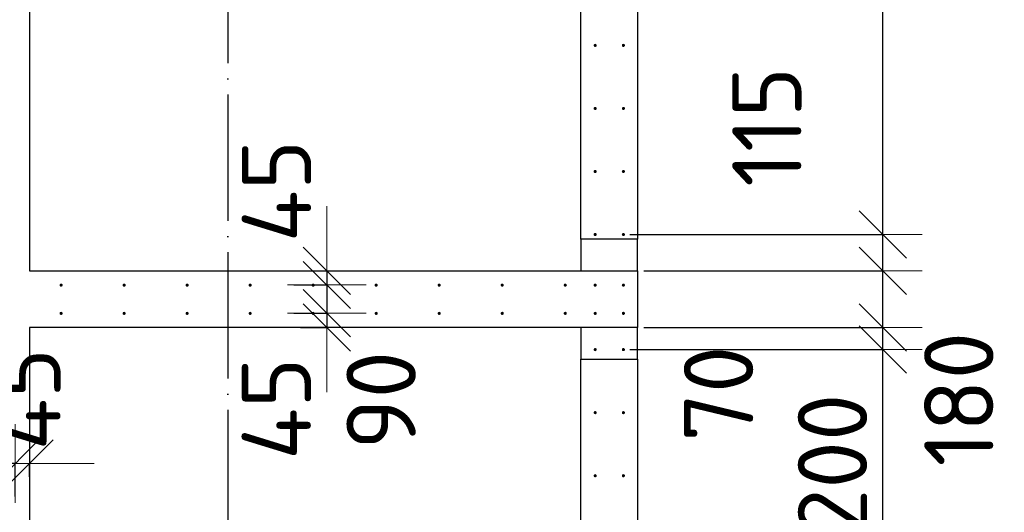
# Model space of a CAD drawing. Header units: millimetres. Extents: x 123094 to 184385, y 26948 to 48500.
# Tile 34 of 108: x 135159 to 138284, y 39514 to 41076. Entities that reach past the tile are written whole.
import ezdxf

# ---------------------------------------------------------------- set-up
doc = ezdxf.new("R2010")
doc.units = ezdxf.units.MM
doc.header["$PDMODE"] = 65
doc.linetypes.add('______11', pattern=[500, 400, -50, 0, -50])
doc.linetypes.add('______5', pattern=[1100, 800, -100, 100, -100])
for name, color, linetype, lineweight in [('Арм.стержн. Выпуски', 180, 'Continuous', 35), ('Размерная линия_ общее', 7, 'Continuous', 13), ('Стена_ общее', 7, 'Continuous', 35)]:
    doc.layers.add(name, color=color, linetype=linetype, lineweight=lineweight)
doc.layers.add('Осевая линия_ общее', color=7, linetype='______5', lineweight=13, true_color=0xa0a0a0)
doc.styles.add('ISOCPEUR', font='ISOCPEUR')
doc.dimstyles.new('DIMSTYLE_3', dxfattribs={"dimtxt": 220, "dimasz": 250, "dimexe": 0, "dimexo": 0, "dimgap": 110, "dimtad": 2, "dimdec": 0, "dimrnd": 5, "dimzin": 12, "dimdsep": 46, "dimtxsty": 'ISOCPEUR', "dimblk1": 'ALL_ML_STRICH', "dimblk2": 'ALL_ML_STRICH', "dimsah": 1, "dimcen": 0, "dimclrd": 7, "dimclre": 256, "dimclrt": 7, "dimadec": 0, "dimazin": 0, "dimtfac": 1, "dimtdec": 0, "dimtix": 1, "dimtmove": 2, "dimatfit": 3, "dimfxl": 0, "dimtzin": 0, "dimlwd": 0, "dimlwe": -3, "dimarcsym": 0})
doc.dimstyles.new('DIMSTYLE_5', dxfattribs={"dimtxt": 220, "dimasz": 250, "dimexe": 0, "dimexo": 0, "dimgap": 110, "dimtad": 2, "dimdec": 0, "dimrnd": 5, "dimzin": 12, "dimdsep": 46, "dimtxsty": 'ISOCPEUR', "dimblk1": 'ALL_ML_STRICH', "dimblk2": 'ALL_ML_STRICH', "dimsah": 1, "dimcen": 0, "dimclrd": 7, "dimclre": 256, "dimclrt": 7, "dimadec": 0, "dimazin": 0, "dimtfac": 1, "dimtdec": 0, "dimtix": 1, "dimtmove": 2, "dimatfit": 3, "dimfxl": 0, "dimtvp": 1.2, "dimtzin": 0, "dimlwd": 0, "dimlwe": -3, "dimarcsym": 0})
doc.dimstyles.new('DIMSTYLE_7', dxfattribs={"dimtxt": 220, "dimasz": 250, "dimexe": 0, "dimexo": 0, "dimgap": 110, "dimtad": 0, "dimdec": 0, "dimrnd": 5, "dimzin": 12, "dimdsep": 46, "dimtxsty": 'ISOCPEUR', "dimblk1": 'ALL_ML_STRICH', "dimblk2": 'ALL_ML_STRICH', "dimsah": 1, "dimcen": 0, "dimclrd": 7, "dimclre": 256, "dimclrt": 7, "dimadec": 0, "dimazin": 0, "dimtfac": 1, "dimtdec": 0, "dimtix": 1, "dimtmove": 2, "dimatfit": 3, "dimfxl": 0, "dimtvp": 1.2, "dimtzin": 0, "dimlwd": 0, "dimlwe": -3, "dimarcsym": 0})
doc.dimstyles.new('DIMSTYLE_9', dxfattribs={"dimtxt": 220, "dimasz": 250, "dimexe": 0, "dimexo": 0, "dimgap": 110, "dimtad": 2, "dimdec": 0, "dimrnd": 5, "dimzin": 12, "dimdsep": 46, "dimtxsty": 'ISOCPEUR', "dimblk1": 'ALL_ML_STRICH', "dimblk2": 'ALL_ML_STRICH', "dimsah": 1, "dimcen": 0, "dimsd1": 1, "dimsd2": 1, "dimclrd": 7, "dimclre": 256, "dimclrt": 7, "dimadec": 0, "dimazin": 0, "dimtfac": 1, "dimtdec": 0, "dimtix": 1, "dimtmove": 2, "dimatfit": 3, "dimfxl": 0, "dimtvp": 1.2, "dimtzin": 0, "dimlwd": 0, "dimlwe": -3, "dimarcsym": 0})

# ---------------------------------------------------------------- blocks, each defined once
blk = doc.blocks.new('ALL_ML_STRICH')
at = {"color": 0, "linetype": 'ByBlock', "lineweight": -2}
for p, q in [((0, -0.5), (0, 0.5)), ((-0.3, -0.3), (0.3, 0.3)), ((-1, 0), (0.5, 0))]:
    blk.add_line(p, q, dxfattribs=at)
blk = doc.blocks.new('*D475')
at = {"layer": 'DEFPOINTS', "color": 7, "linetype": 'Continuous', "lineweight": 13, "transparency": 33554687}
for p in [(135190, 39668.9), (135190, 39606.2), (135145, 39544.2)]:
    blk.add_point(p, dxfattribs=at)
at = {"layer": 'Размерная линия_ общее', "color": 253, "linetype": 'Continuous', "lineweight": -2, "true_color": 0xa0a0a0, "transparency": 33554687}
for p, q in [((135145, 39564.2), (135145, 39668.9)), ((135190, 39626.2), (135190, 39668.9))]:
    blk.add_line(p, q, dxfattribs=at)
at = {"layer": 'Размерная линия_ общее', "color": 7, "linetype": 'Continuous', "lineweight": -2, "transparency": 33554687}
for p, q in [((135145, 39668.9), (135145, 39668.9)), ((135190, 39668.9), (135190, 39668.9))]:
    blk.add_line(p, q, dxfattribs=at)
at = {"layer": 'Размерная линия_ общее', "color": 7, "linetype": 'Continuous', "lineweight": 13, "transparency": 33554687, "xscale": 250, "yscale": 250, "zscale": 250}
for p, rotation in [((135190, 39668.9), 360), ((135145, 39668.9), 180)]:
    blk.add_blockref('ALL_ML_STRICH', p, dxfattribs=dict(at, rotation=rotation))
at = {"layer": 'Размерная линия_ общее', "color": 7, "linetype": 'Continuous', "lineweight": 13, "transparency": 33554687, "insert": (135178.9, 39872.4), "char_height": 220, "width": 440, "attachment_point": 5, "rotation": 90, "style": 'ISOCPEUR'}
blk.add_mtext('\\A1;{45}', dxfattribs=at)
blk = doc.blocks.new('*D476')
at = {"layer": 'DEFPOINTS', "color": 7, "linetype": 'Continuous', "lineweight": 13, "transparency": 33554687}
for p in [(135145, 39668.9), (135055.5, 39544.2), (135145, 39544.2)]:
    blk.add_point(p, dxfattribs=at)
at = {"layer": 'Размерная линия_ общее', "color": 253, "linetype": 'Continuous', "lineweight": -2, "true_color": 0xa0a0a0, "transparency": 33554687}
for p, q in [((135055.5, 39564.2), (135055.5, 39668.9)), ((135145, 39564.2), (135145, 39668.9))]:
    blk.add_line(p, q, dxfattribs=at)
at = {"layer": 'Размерная линия_ общее', "color": 7, "linetype": 'Continuous', "lineweight": -2, "transparency": 33554687}
blk.add_line((135145, 39668.9), (135055.5, 39668.9), dxfattribs=at)
at = {"layer": 'Размерная линия_ общее', "color": 7, "linetype": 'Continuous', "lineweight": 13, "transparency": 33554687, "xscale": 250, "yscale": 250, "zscale": 250}
for p, rotation in [((135145, 39668.9), 360), ((135055.5, 39668.9), 180)]:
    blk.add_blockref('ALL_ML_STRICH', p, dxfattribs=dict(at, rotation=rotation))
at = {"layer": 'Размерная линия_ общее', "color": 7, "linetype": 'Continuous', "lineweight": 13, "transparency": 33554687, "insert": (134515.5, 39540.4), "char_height": 220, "width": 440, "attachment_point": 5, "rotation": 90, "style": 'ISOCPEUR'}
blk.add_mtext('\\A1;{90}', dxfattribs=at)
blk = doc.blocks.new('*D477')
at = {"layer": 'DEFPOINTS', "color": 7, "linetype": 'Continuous', "lineweight": 13, "transparency": 33554687}
for p in [(135055.5, 39668.9), (135010, 39565.6), (135055.5, 39544.2)]:
    blk.add_point(p, dxfattribs=at)
at = {"layer": 'Размерная линия_ общее', "color": 253, "linetype": 'Continuous', "lineweight": -2, "true_color": 0xa0a0a0, "transparency": 33554687}
for p, q in [((135010, 39585.6), (135010, 39668.9)), ((135055.5, 39564.2), (135055.5, 39668.9))]:
    blk.add_line(p, q, dxfattribs=at)
at = {"layer": 'Размерная линия_ общее', "color": 7, "linetype": 'Continuous', "lineweight": -2, "transparency": 33554687}
blk.add_line((135055.5, 39668.9), (135010, 39668.9), dxfattribs=at)
at = {"layer": 'Размерная линия_ общее', "color": 7, "linetype": 'Continuous', "lineweight": 13, "transparency": 33554687, "xscale": 250, "yscale": 250, "zscale": 250}
for p, rotation in [((135055.5, 39668.9), 360), ((135010, 39668.9), 180)]:
    blk.add_blockref('ALL_ML_STRICH', p, dxfattribs=dict(at, rotation=rotation))
at = {"layer": 'Размерная линия_ общее', "color": 7, "linetype": 'Continuous', "lineweight": 13, "transparency": 33554687, "insert": (134488.3, 39873.5), "char_height": 220, "width": 440, "attachment_point": 5, "rotation": 90, "style": 'ISOCPEUR'}
blk.add_mtext('\\A1;{45}', dxfattribs=at)
blk = doc.blocks.new('*D496')
at = {"layer": 'DEFPOINTS', "color": 7, "linetype": 'Continuous', "lineweight": 13, "transparency": 33554687}
for p in [(137075, 39030), (137385, 38955), (137898.4, 38955)]:
    blk.add_point(p, dxfattribs=at)
at = {"layer": 'Размерная линия_ общее', "color": 253, "linetype": 'Continuous', "lineweight": -2, "true_color": 0xa0a0a0, "transparency": 33554687}
for p, q in [((137095, 39030), (137898.4, 39030)), ((137405, 38955), (137898.4, 38955))]:
    blk.add_line(p, q, dxfattribs=at)
at = {"layer": 'Размерная линия_ общее', "color": 7, "linetype": 'Continuous', "lineweight": -2, "transparency": 33554687}
blk.add_line((137898.4, 38955), (137898.4, 39030), dxfattribs=at)
at = {"layer": 'Размерная линия_ общее', "color": 7, "linetype": 'Continuous', "lineweight": 13, "transparency": 33554687, "xscale": 250, "yscale": 250, "zscale": 250}
for p, rotation in [((137898.4, 38955), 270), ((137898.4, 39030), 90)]:
    blk.add_blockref('ALL_ML_STRICH', p, dxfattribs=dict(at, rotation=rotation))
at = {"layer": 'Размерная линия_ общее', "color": 7, "linetype": 'Continuous', "lineweight": 13, "transparency": 33554687, "insert": (138103.3, 39338.6), "char_height": 220, "width": 440, "attachment_point": 5, "rotation": 90, "style": 'ISOCPEUR'}
blk.add_mtext('\\A1;{75}', dxfattribs=at)
blk = doc.blocks.new('*D497')
at = {"layer": 'DEFPOINTS', "color": 7, "linetype": 'Continuous', "lineweight": 13, "transparency": 33554687}
for p in [(137075, 40030), (137075, 39030), (137898.4, 39030)]:
    blk.add_point(p, dxfattribs=at)
at = {"layer": 'Размерная линия_ общее', "color": 253, "linetype": 'Continuous', "lineweight": -2, "true_color": 0xa0a0a0, "transparency": 33554687}
for p, q in [((137095, 40030), (137898.4, 40030)), ((137095, 39030), (137898.4, 39030))]:
    blk.add_line(p, q, dxfattribs=at)
at = {"layer": 'Размерная линия_ общее', "color": 7, "linetype": 'Continuous', "lineweight": -2, "transparency": 33554687}
blk.add_line((137898.4, 39030), (137898.4, 40030), dxfattribs=at)
at = {"layer": 'Размерная линия_ общее', "color": 7, "linetype": 'Continuous', "lineweight": 13, "transparency": 33554687, "xscale": 250, "yscale": 250, "zscale": 250}
for p, rotation in [((137898.4, 40030), 90), ((137898.4, 39030), 270)]:
    blk.add_blockref('ALL_ML_STRICH', p, dxfattribs=dict(at, rotation=rotation))
at = {"layer": 'Размерная линия_ общее', "color": 7, "linetype": 'Continuous', "lineweight": 13, "transparency": 33554687, "insert": (137628.4, 39156), "char_height": 220, "width": 11, "attachment_point": 1, "rotation": 90, "line_spacing_factor": 0.60241, "style": 'ISOCPEUR'}
blk.add_mtext('5х200', dxfattribs=at)
blk = doc.blocks.new('*D498')
at = {"layer": 'DEFPOINTS', "color": 7, "linetype": 'Continuous', "lineweight": 13, "transparency": 33554687}
for p in [(137120, 40100), (137075, 40030), (137898.4, 40030)]:
    blk.add_point(p, dxfattribs=at)
at = {"layer": 'Размерная линия_ общее', "color": 253, "linetype": 'Continuous', "lineweight": -2, "true_color": 0xa0a0a0, "transparency": 33554687}
for p, q in [((137140, 40100), (137898.4, 40100)), ((137095, 40030), (137898.4, 40030))]:
    blk.add_line(p, q, dxfattribs=at)
at = {"layer": 'Размерная линия_ общее', "color": 7, "linetype": 'Continuous', "lineweight": -2, "transparency": 33554687}
blk.add_line((137898.4, 40030), (137898.4, 40100), dxfattribs=at)
at = {"layer": 'Размерная линия_ общее', "color": 7, "linetype": 'Continuous', "lineweight": 13, "transparency": 33554687, "xscale": 250, "yscale": 250, "zscale": 250}
for p, rotation in [((137898.4, 40030), 270), ((137898.4, 40100), 90)]:
    blk.add_blockref('ALL_ML_STRICH', p, dxfattribs=dict(at, rotation=rotation))
at = {"layer": 'Размерная линия_ общее', "color": 7, "linetype": 'Continuous', "lineweight": 13, "transparency": 33554687, "insert": (137376.9, 39890.3), "char_height": 220, "width": 440, "attachment_point": 5, "rotation": 90, "style": 'ISOCPEUR'}
blk.add_mtext('\\A1;{70}', dxfattribs=at)
blk = doc.blocks.new('*D499')
at = {"layer": 'DEFPOINTS', "color": 7, "linetype": 'Continuous', "lineweight": 13, "transparency": 33554687}
for p in [(137120, 40280), (137120, 40100), (137898.4, 40100)]:
    blk.add_point(p, dxfattribs=at)
at = {"layer": 'Размерная линия_ общее', "color": 253, "linetype": 'Continuous', "lineweight": -2, "true_color": 0xa0a0a0, "transparency": 33554687}
for p, q in [((137140, 40280), (137898.4, 40280)), ((137140, 40100), (137898.4, 40100))]:
    blk.add_line(p, q, dxfattribs=at)
at = {"layer": 'Размерная линия_ общее', "color": 7, "linetype": 'Continuous', "lineweight": -2, "transparency": 33554687}
blk.add_line((137898.4, 40100), (137898.4, 40280), dxfattribs=at)
at = {"layer": 'Размерная линия_ общее', "color": 7, "linetype": 'Continuous', "lineweight": 13, "transparency": 33554687, "xscale": 250, "yscale": 250, "zscale": 250}
for p, rotation in [((137898.4, 40280), 90), ((137898.4, 40100), 270)]:
    blk.add_blockref('ALL_ML_STRICH', p, dxfattribs=dict(at, rotation=rotation))
at = {"layer": 'Размерная линия_ общее', "color": 7, "linetype": 'Continuous', "lineweight": 13, "transparency": 33554687, "insert": (138139.5, 39872.8), "char_height": 220, "width": 660, "attachment_point": 5, "rotation": 90, "style": 'ISOCPEUR'}
blk.add_mtext('\\A1;{180}', dxfattribs=at)
blk = doc.blocks.new('*D500')
at = {"layer": 'DEFPOINTS', "color": 7, "linetype": 'Continuous', "lineweight": 13, "transparency": 33554687}
for p in [(137075, 40395), (137120, 40280), (137898.4, 40280)]:
    blk.add_point(p, dxfattribs=at)
at = {"layer": 'Размерная линия_ общее', "color": 253, "linetype": 'Continuous', "lineweight": -2, "true_color": 0xa0a0a0, "transparency": 33554687}
for p, q in [((137095, 40395), (137898.4, 40395)), ((137140, 40280), (137898.4, 40280))]:
    blk.add_line(p, q, dxfattribs=at)
at = {"layer": 'Размерная линия_ общее', "color": 7, "linetype": 'Continuous', "lineweight": -2, "transparency": 33554687}
blk.add_line((137898.4, 40280), (137898.4, 40395), dxfattribs=at)
at = {"layer": 'Размерная линия_ общее', "color": 7, "linetype": 'Continuous', "lineweight": 13, "transparency": 33554687, "xscale": 250, "yscale": 250, "zscale": 250}
for p, rotation in [((137898.4, 40280), 270), ((137898.4, 40395), 90)]:
    blk.add_blockref('ALL_ML_STRICH', p, dxfattribs=dict(at, rotation=rotation))
at = {"layer": 'Размерная линия_ общее', "color": 7, "linetype": 'Continuous', "lineweight": 13, "transparency": 33554687, "insert": (137530.3, 40736.6), "char_height": 220, "width": 660, "attachment_point": 5, "rotation": 90, "style": 'ISOCPEUR'}
blk.add_mtext('\\A1;{115}', dxfattribs=at)
blk = doc.blocks.new('*D501')
at = {"layer": 'DEFPOINTS', "color": 7, "linetype": 'Continuous', "lineweight": 13, "transparency": 33554687}
for p in [(137075, 42795), (137075, 40395), (137898.4, 40395)]:
    blk.add_point(p, dxfattribs=at)
at = {"layer": 'Размерная линия_ общее', "color": 253, "linetype": 'Continuous', "lineweight": -2, "true_color": 0xa0a0a0, "transparency": 33554687}
for p, q in [((137095, 42795), (137898.4, 42795)), ((137095, 40395), (137898.4, 40395))]:
    blk.add_line(p, q, dxfattribs=at)
at = {"layer": 'Размерная линия_ общее', "color": 7, "linetype": 'Continuous', "lineweight": -2, "transparency": 33554687}
blk.add_line((137898.4, 40395), (137898.4, 42795), dxfattribs=at)
at = {"layer": 'Размерная линия_ общее', "color": 7, "linetype": 'Continuous', "lineweight": 13, "transparency": 33554687, "xscale": 250, "yscale": 250, "zscale": 250}
for p, rotation in [((137898.4, 42795), 90), ((137898.4, 40395), 270)]:
    blk.add_blockref('ALL_ML_STRICH', p, dxfattribs=dict(at, rotation=rotation))
at = {"layer": 'Размерная линия_ общее', "color": 7, "linetype": 'Continuous', "lineweight": 13, "transparency": 33554687, "insert": (137738.4, 41595), "char_height": 220, "width": 880, "attachment_point": 5, "rotation": 90, "style": 'ISOCPEUR'}
blk.add_mtext('\\A1;{2400}', dxfattribs=at)
blk = doc.blocks.new('*D527')
at = {"layer": 'DEFPOINTS', "color": 7, "linetype": 'Continuous', "lineweight": 13, "transparency": 33554687}
for p in [(136070.9, 40280), (136133.6, 40280), (136008.8, 40235)]:
    blk.add_point(p, dxfattribs=at)
at = {"layer": 'Размерная линия_ общее', "color": 253, "linetype": 'Continuous', "lineweight": -2, "true_color": 0xa0a0a0, "transparency": 33554687}
for p, q in [((136090.9, 40280), (136133.6, 40280)), ((136028.8, 40235), (136133.6, 40235))]:
    blk.add_line(p, q, dxfattribs=at)
at = {"layer": 'Размерная линия_ общее', "color": 7, "linetype": 'Continuous', "lineweight": -2, "transparency": 33554687}
blk.add_line((136133.6, 40280), (136133.6, 40235), dxfattribs=at)
at = {"layer": 'Размерная линия_ общее', "color": 7, "linetype": 'Continuous', "lineweight": 13, "transparency": 33554687, "xscale": 250, "yscale": 250, "zscale": 250}
for p, rotation in [((136133.6, 40235), 270), ((136133.6, 40280), 90)]:
    blk.add_blockref('ALL_ML_STRICH', p, dxfattribs=dict(at, rotation=rotation))
at = {"layer": 'Размерная линия_ общее', "color": 7, "linetype": 'Continuous', "lineweight": 13, "transparency": 33554687, "insert": (135974.1, 40532.9), "char_height": 220, "width": 440, "attachment_point": 5, "rotation": 90, "style": 'ISOCPEUR'}
blk.add_mtext('\\A1;{45}', dxfattribs=at)
blk = doc.blocks.new('*D528')
at = {"layer": 'DEFPOINTS', "color": 7, "linetype": 'Continuous', "lineweight": 13, "transparency": 33554687}
for p in [(136008.8, 40235), (136133.6, 40235), (136008.8, 40145.5)]:
    blk.add_point(p, dxfattribs=at)
at = {"layer": 'Размерная линия_ общее', "color": 253, "linetype": 'Continuous', "lineweight": -2, "true_color": 0xa0a0a0, "transparency": 33554687}
for p, q in [((136028.8, 40235), (136133.6, 40235)), ((136028.8, 40145.5), (136133.6, 40145.5))]:
    blk.add_line(p, q, dxfattribs=at)
at = {"layer": 'Размерная линия_ общее', "color": 7, "linetype": 'Continuous', "lineweight": -2, "transparency": 33554687}
blk.add_line((136133.6, 40235), (136133.6, 40145.5), dxfattribs=at)
at = {"layer": 'Размерная линия_ общее', "color": 7, "linetype": 'Continuous', "lineweight": 13, "transparency": 33554687, "xscale": 250, "yscale": 250, "zscale": 250}
for p, rotation in [((136133.6, 40145.5), 270), ((136133.6, 40235), 90)]:
    blk.add_blockref('ALL_ML_STRICH', p, dxfattribs=dict(at, rotation=rotation))
at = {"layer": 'Размерная линия_ общее', "color": 7, "linetype": 'Continuous', "lineweight": 13, "transparency": 33554687, "insert": (136306.1, 39869.5), "char_height": 220, "width": 440, "attachment_point": 5, "rotation": 90, "style": 'ISOCPEUR'}
blk.add_mtext('\\A1;{90}', dxfattribs=at)
blk = doc.blocks.new('*D529')
at = {"layer": 'DEFPOINTS', "color": 7, "linetype": 'Continuous', "lineweight": 13, "transparency": 33554687}
for p in [(136008.8, 40145.5), (136133.6, 40145.5), (136030.2, 40100)]:
    blk.add_point(p, dxfattribs=at)
at = {"layer": 'Размерная линия_ общее', "color": 253, "linetype": 'Continuous', "lineweight": -2, "true_color": 0xa0a0a0, "transparency": 33554687}
for p, q in [((136028.8, 40145.5), (136133.6, 40145.5)), ((136050.2, 40100), (136133.6, 40100))]:
    blk.add_line(p, q, dxfattribs=at)
at = {"layer": 'Размерная линия_ общее', "color": 7, "linetype": 'Continuous', "lineweight": -2, "transparency": 33554687}
blk.add_line((136133.6, 40145.5), (136133.6, 40100), dxfattribs=at)
at = {"layer": 'Размерная линия_ общее', "color": 7, "linetype": 'Continuous', "lineweight": 13, "transparency": 33554687, "xscale": 250, "yscale": 250, "zscale": 250}
for p, rotation in [((136133.6, 40100), 270), ((136133.6, 40145.5), 90)]:
    blk.add_blockref('ALL_ML_STRICH', p, dxfattribs=dict(at, rotation=rotation))
at = {"layer": 'Размерная линия_ общее', "color": 7, "linetype": 'Continuous', "lineweight": 13, "transparency": 33554687, "insert": (135973.6, 39842.3), "char_height": 220, "width": 440, "attachment_point": 5, "rotation": 90, "style": 'ISOCPEUR'}
blk.add_mtext('\\A1;{45}', dxfattribs=at)

msp = doc.modelspace()

# ---------------------------------------------------------------- hatches: boundary and pattern name
at = {"layer": 'Арм.стержн. Выпуски', "linetype": 'Continuous', "lineweight": 35, "transparency": 33554687}
for points in [[(136990.5, 40995), (136990.1, 40996.9), (136989, 40998.5), (136987.4, 40999.6), (136985.5, 41000), (136983.6, 40999.6), (136981.9, 40998.5), (136980.8, 40996.9), (136980.5, 40995), (136980.8, 40993.1), (136981.9, 40991.5), (136983.6, 40990.4), (136985.5, 40990), (136987.4, 40990.4), (136989, 40991.5), (136990.1, 40993.1)], [(137080, 40995), (137079.6, 40996.9), (137078.5, 40998.5), (137076.9, 40999.6), (137075, 41000), (137073.1, 40999.6), (137071.5, 40998.5), (137070.4, 40996.9), (137070, 40995), (137070.4, 40993.1), (137071.5, 40991.5), (137073.1, 40990.4), (137075, 40990), (137076.9, 40990.4), (137078.5, 40991.5), (137079.6, 40993.1)], [(136990.5, 40795), (136990.1, 40796.9), (136989, 40798.5), (136987.4, 40799.6), (136985.5, 40800), (136983.6, 40799.6), (136981.9, 40798.5), (136980.8, 40796.9), (136980.5, 40795), (136980.8, 40793.1), (136981.9, 40791.5), (136983.6, 40790.4), (136985.5, 40790), (136987.4, 40790.4), (136989, 40791.5), (136990.1, 40793.1)], [(137080, 40795), (137079.6, 40796.9), (137078.5, 40798.5), (137076.9, 40799.6), (137075, 40800), (137073.1, 40799.6), (137071.5, 40798.5), (137070.4, 40796.9), (137070, 40795), (137070.4, 40793.1), (137071.5, 40791.5), (137073.1, 40790.4), (137075, 40790), (137076.9, 40790.4), (137078.5, 40791.5), (137079.6, 40793.1)], [(136990.5, 40595), (136990.1, 40596.9), (136989, 40598.5), (136987.4, 40599.6), (136985.5, 40600), (136983.6, 40599.6), (136981.9, 40598.5), (136980.8, 40596.9), (136980.5, 40595), (136980.8, 40593.1), (136981.9, 40591.5), (136983.6, 40590.4), (136985.5, 40590), (136987.4, 40590.4), (136989, 40591.5), (136990.1, 40593.1)], [(137080, 40595), (137079.6, 40596.9), (137078.5, 40598.5), (137076.9, 40599.6), (137075, 40600), (137073.1, 40599.6), (137071.5, 40598.5), (137070.4, 40596.9), (137070, 40595), (137070.4, 40593.1), (137071.5, 40591.5), (137073.1, 40590.4), (137075, 40590), (137076.9, 40590.4), (137078.5, 40591.5), (137079.6, 40593.1)], [(136990.5, 40395), (136990.1, 40396.9), (136989, 40398.5), (136987.4, 40399.6), (136985.5, 40400), (136983.6, 40399.6), (136981.9, 40398.5), (136980.8, 40396.9), (136980.5, 40395), (136980.8, 40393.1), (136981.9, 40391.5), (136983.6, 40390.4), (136985.5, 40390), (136987.4, 40390.4), (136989, 40391.5), (136990.1, 40393.1)], [(137080, 40395), (137079.6, 40396.9), (137078.5, 40398.5), (137076.9, 40399.6), (137075, 40400), (137073.1, 40399.6), (137071.5, 40398.5), (137070.4, 40396.9), (137070, 40395), (137070.4, 40393.1), (137071.5, 40391.5), (137073.1, 40390.4), (137075, 40390), (137076.9, 40390.4), (137078.5, 40391.5), (137079.6, 40393.1)], [(135295.5, 40234.5), (135295.1, 40236.4), (135294, 40238), (135292.4, 40239.1), (135290.5, 40239.5), (135288.6, 40239.1), (135287, 40238), (135285.9, 40236.4), (135285.5, 40234.5), (135285.9, 40232.6), (135287, 40231), (135288.6, 40229.9), (135290.5, 40229.5), (135292.4, 40229.9), (135294, 40231), (135295.1, 40232.6)], [(135495.5, 40234.5), (135495.1, 40236.4), (135494, 40238), (135492.4, 40239.1), (135490.5, 40239.5), (135488.6, 40239.1), (135487, 40238), (135485.9, 40236.4), (135485.5, 40234.5), (135485.9, 40232.6), (135487, 40231), (135488.6, 40229.9), (135490.5, 40229.5), (135492.4, 40229.9), (135494, 40231), (135495.1, 40232.6)], [(135695.5, 40234.5), (135695.1, 40236.4), (135694, 40238), (135692.4, 40239.1), (135690.5, 40239.5), (135688.6, 40239.1), (135687, 40238), (135685.9, 40236.4), (135685.5, 40234.5), (135685.9, 40232.6), (135687, 40231), (135688.6, 40229.9), (135690.5, 40229.5), (135692.4, 40229.9), (135694, 40231), (135695.1, 40232.6)], [(135895.5, 40234.5), (135895.1, 40236.4), (135894, 40238), (135892.4, 40239.1), (135890.5, 40239.5), (135888.6, 40239.1), (135887, 40238), (135885.9, 40236.4), (135885.5, 40234.5), (135885.9, 40232.6), (135887, 40231), (135888.6, 40229.9), (135890.5, 40229.5), (135892.4, 40229.9), (135894, 40231), (135895.1, 40232.6)], [(136095.5, 40234.5), (136095.1, 40236.4), (136094, 40238), (136092.4, 40239.1), (136090.5, 40239.5), (136088.6, 40239.1), (136087, 40238), (136085.9, 40236.4), (136085.5, 40234.5), (136085.9, 40232.6), (136087, 40231), (136088.6, 40229.9), (136090.5, 40229.5), (136092.4, 40229.9), (136094, 40231), (136095.1, 40232.6)], [(136295.5, 40234.5), (136295.1, 40236.4), (136294, 40238), (136292.4, 40239.1), (136290.5, 40239.5), (136288.6, 40239.1), (136287, 40238), (136285.9, 40236.4), (136285.5, 40234.5), (136285.9, 40232.6), (136287, 40231), (136288.6, 40229.9), (136290.5, 40229.5), (136292.4, 40229.9), (136294, 40231), (136295.1, 40232.6)], [(136495.5, 40234.5), (136495.1, 40236.4), (136494, 40238), (136492.4, 40239.1), (136490.5, 40239.5), (136488.6, 40239.1), (136487, 40238), (136485.9, 40236.4), (136485.5, 40234.5), (136485.9, 40232.6), (136487, 40231), (136488.6, 40229.9), (136490.5, 40229.5), (136492.4, 40229.9), (136494, 40231), (136495.1, 40232.6)], [(136695.5, 40234.5), (136695.1, 40236.4), (136694, 40238), (136692.4, 40239.1), (136690.5, 40239.5), (136688.6, 40239.1), (136687, 40238), (136685.9, 40236.4), (136685.5, 40234.5), (136685.9, 40232.6), (136687, 40231), (136688.6, 40229.9), (136690.5, 40229.5), (136692.4, 40229.9), (136694, 40231), (136695.1, 40232.6)], [(136895.5, 40234.5), (136895.1, 40236.4), (136894, 40238), (136892.4, 40239.1), (136890.5, 40239.5), (136888.6, 40239.1), (136887, 40238), (136885.9, 40236.4), (136885.5, 40234.5), (136885.9, 40232.6), (136887, 40231), (136888.6, 40229.9), (136890.5, 40229.5), (136892.4, 40229.9), (136894, 40231), (136895.1, 40232.6)], [(136990.5, 40234.5), (136990.1, 40236.4), (136989, 40238), (136987.4, 40239.1), (136985.5, 40239.5), (136983.6, 40239.1), (136981.9, 40238), (136980.8, 40236.4), (136980.5, 40234.5), (136980.8, 40232.6), (136981.9, 40231), (136983.6, 40229.9), (136985.5, 40229.5), (136987.4, 40229.9), (136989, 40231), (136990.1, 40232.6)], [(137080, 40234.5), (137079.6, 40236.4), (137078.5, 40238), (137076.9, 40239.1), (137075, 40239.5), (137073.1, 40239.1), (137071.5, 40238), (137070.4, 40236.4), (137070, 40234.5), (137070.4, 40232.6), (137071.5, 40231), (137073.1, 40229.9), (137075, 40229.5), (137076.9, 40229.9), (137078.5, 40231), (137079.6, 40232.6)], [(135295.5, 40145), (135295.1, 40146.9), (135294, 40148.5), (135292.4, 40149.6), (135290.5, 40150), (135288.6, 40149.6), (135287, 40148.5), (135285.9, 40146.9), (135285.5, 40145), (135285.9, 40143.1), (135287, 40141.4), (135288.6, 40140.4), (135290.5, 40140), (135292.4, 40140.4), (135294, 40141.4), (135295.1, 40143.1)], [(135495.5, 40145), (135495.1, 40146.9), (135494, 40148.5), (135492.4, 40149.6), (135490.5, 40150), (135488.6, 40149.6), (135487, 40148.5), (135485.9, 40146.9), (135485.5, 40145), (135485.9, 40143.1), (135487, 40141.4), (135488.6, 40140.4), (135490.5, 40140), (135492.4, 40140.4), (135494, 40141.4), (135495.1, 40143.1)], [(135695.5, 40145), (135695.1, 40146.9), (135694, 40148.5), (135692.4, 40149.6), (135690.5, 40150), (135688.6, 40149.6), (135687, 40148.5), (135685.9, 40146.9), (135685.5, 40145), (135685.9, 40143.1), (135687, 40141.4), (135688.6, 40140.4), (135690.5, 40140), (135692.4, 40140.4), (135694, 40141.4), (135695.1, 40143.1)], [(135895.5, 40145), (135895.1, 40146.9), (135894, 40148.5), (135892.4, 40149.6), (135890.5, 40150), (135888.6, 40149.6), (135887, 40148.5), (135885.9, 40146.9), (135885.5, 40145), (135885.9, 40143.1), (135887, 40141.4), (135888.6, 40140.4), (135890.5, 40140), (135892.4, 40140.4), (135894, 40141.4), (135895.1, 40143.1)], [(136095.5, 40145), (136095.1, 40146.9), (136094, 40148.5), (136092.4, 40149.6), (136090.5, 40150), (136088.6, 40149.6), (136087, 40148.5), (136085.9, 40146.9), (136085.5, 40145), (136085.9, 40143.1), (136087, 40141.4), (136088.6, 40140.4), (136090.5, 40140), (136092.4, 40140.4), (136094, 40141.4), (136095.1, 40143.1)], [(136295.5, 40145), (136295.1, 40146.9), (136294, 40148.5), (136292.4, 40149.6), (136290.5, 40150), (136288.6, 40149.6), (136287, 40148.5), (136285.9, 40146.9), (136285.5, 40145), (136285.9, 40143.1), (136287, 40141.4), (136288.6, 40140.4), (136290.5, 40140), (136292.4, 40140.4), (136294, 40141.4), (136295.1, 40143.1)], [(136495.5, 40145), (136495.1, 40146.9), (136494, 40148.5), (136492.4, 40149.6), (136490.5, 40150), (136488.6, 40149.6), (136487, 40148.5), (136485.9, 40146.9), (136485.5, 40145), (136485.9, 40143.1), (136487, 40141.4), (136488.6, 40140.4), (136490.5, 40140), (136492.4, 40140.4), (136494, 40141.4), (136495.1, 40143.1)], [(136695.5, 40145), (136695.1, 40146.9), (136694, 40148.5), (136692.4, 40149.6), (136690.5, 40150), (136688.6, 40149.6), (136687, 40148.5), (136685.9, 40146.9), (136685.5, 40145), (136685.9, 40143.1), (136687, 40141.4), (136688.6, 40140.4), (136690.5, 40140), (136692.4, 40140.4), (136694, 40141.4), (136695.1, 40143.1)], [(136895.5, 40145), (136895.1, 40146.9), (136894, 40148.5), (136892.4, 40149.6), (136890.5, 40150), (136888.6, 40149.6), (136887, 40148.5), (136885.9, 40146.9), (136885.5, 40145), (136885.9, 40143.1), (136887, 40141.4), (136888.6, 40140.4), (136890.5, 40140), (136892.4, 40140.4), (136894, 40141.4), (136895.1, 40143.1)], [(136990.5, 40145), (136990.1, 40146.9), (136989, 40148.5), (136987.4, 40149.6), (136985.5, 40150), (136983.6, 40149.6), (136981.9, 40148.5), (136980.8, 40146.9), (136980.5, 40145), (136980.8, 40143.1), (136981.9, 40141.4), (136983.6, 40140.4), (136985.5, 40140), (136987.4, 40140.4), (136989, 40141.4), (136990.1, 40143.1)], [(137080, 40145), (137079.6, 40146.9), (137078.5, 40148.5), (137076.9, 40149.6), (137075, 40150), (137073.1, 40149.6), (137071.5, 40148.5), (137070.4, 40146.9), (137070, 40145), (137070.4, 40143.1), (137071.5, 40141.4), (137073.1, 40140.4), (137075, 40140), (137076.9, 40140.4), (137078.5, 40141.4), (137079.6, 40143.1)], [(136990.5, 40030), (136990.1, 40031.9), (136989, 40033.5), (136987.4, 40034.6), (136985.5, 40035), (136983.6, 40034.6), (136981.9, 40033.5), (136980.8, 40031.9), (136980.5, 40030), (136980.8, 40028.1), (136981.9, 40026.5), (136983.6, 40025.4), (136985.5, 40025), (136987.4, 40025.4), (136989, 40026.5), (136990.1, 40028.1)], [(137080, 40030), (137079.6, 40031.9), (137078.5, 40033.5), (137076.9, 40034.6), (137075, 40035), (137073.1, 40034.6), (137071.5, 40033.5), (137070.4, 40031.9), (137070, 40030), (137070.4, 40028.1), (137071.5, 40026.5), (137073.1, 40025.4), (137075, 40025), (137076.9, 40025.4), (137078.5, 40026.5), (137079.6, 40028.1)], [(136990.5, 39830), (136990.1, 39831.9), (136989, 39833.5), (136987.4, 39834.6), (136985.5, 39835), (136983.6, 39834.6), (136981.9, 39833.5), (136980.8, 39831.9), (136980.5, 39830), (136980.8, 39828.1), (136981.9, 39826.5), (136983.6, 39825.4), (136985.5, 39825), (136987.4, 39825.4), (136989, 39826.5), (136990.1, 39828.1)], [(137080, 39830), (137079.6, 39831.9), (137078.5, 39833.5), (137076.9, 39834.6), (137075, 39835), (137073.1, 39834.6), (137071.5, 39833.5), (137070.4, 39831.9), (137070, 39830), (137070.4, 39828.1), (137071.5, 39826.5), (137073.1, 39825.4), (137075, 39825), (137076.9, 39825.4), (137078.5, 39826.5), (137079.6, 39828.1)], [(136990.5, 39630), (136990.1, 39631.9), (136989, 39633.5), (136987.4, 39634.6), (136985.5, 39635), (136983.6, 39634.6), (136981.9, 39633.5), (136980.8, 39631.9), (136980.5, 39630), (136980.8, 39628.1), (136981.9, 39626.5), (136983.6, 39625.4), (136985.5, 39625), (136987.4, 39625.4), (136989, 39626.5), (136990.1, 39628.1)], [(137080, 39630), (137079.6, 39631.9), (137078.5, 39633.5), (137076.9, 39634.6), (137075, 39635), (137073.1, 39634.6), (137071.5, 39633.5), (137070.4, 39631.9), (137070, 39630), (137070.4, 39628.1), (137071.5, 39626.5), (137073.1, 39625.4), (137075, 39625), (137076.9, 39625.4), (137078.5, 39626.5), (137079.6, 39628.1)]]:
    msp.add_hatch(color=4, dxfattribs=at).paths.add_polyline_path(points)

# ---------------------------------------------------------------- linework, layer by layer
at = {"layer": 'Осевая линия_ общее', "color": 253, "linetype": '______11', "lineweight": -3, "true_color": 0xa0a0a0, "transparency": 33554687}
msp.add_line((135820, 46340), (135820, 27662.1), dxfattribs=at)
at = {"layer": 'Стена_ общее', "color": 7, "linetype": 'Continuous', "lineweight": 25, "transparency": 33554687}
for p, q in [((135190, 42940), (135190, 40280)), ((135190, 42940), (135190, 40280)), ((136940, 40380), (136940, 42940)), ((136940, 40380), (136940, 42940)), ((137120, 42940), (137120, 40380)), ((137120, 42940), (137120, 40380)), ((136940, 40380), (136940, 40280)), ((137120, 40380), (136940, 40380)), ((136940, 40380), (136940, 40280)), ((137120, 40380), (136940, 40380)), ((137120, 40280), (137120, 40380)), ((137120, 40280), (137120, 40380)), ((135190, 40280), (136940, 40280)), ((135190, 40280), (136940, 40280)), ((136940, 40280), (137120, 40280)), ((136940, 40280), (137120, 40280)), ((137120, 40280), (137120, 40100)), ((137120, 40280), (137120, 40100)), ((136940, 40100), (135190, 40100)), ((135190, 40100), (135190, 38500)), ((136940, 40100), (135190, 40100)), ((135190, 40100), (135190, 38500)), ((137120, 40100), (136940, 40100)), ((136940, 40100), (136940, 40000)), ((137120, 40100), (136940, 40100)), ((136940, 40100), (136940, 40000)), ((137120, 40000), (137120, 40100)), ((137120, 40000), (137120, 40100)), ((136940, 38500), (136940, 40000)), ((136940, 40000), (137120, 40000)), ((136940, 38500), (136940, 40000)), ((136940, 40000), (137120, 40000)), ((137120, 40000), (137120, 39000)), ((137120, 40000), (137120, 39000))]:
    msp.add_line(p, q, dxfattribs=at)

# ---------------------------------------------------------------- dimensions: what is measured, and where the dimension line sits
at = {"layer": 'Размерная линия_ общее', "color": 7, "linetype": 'Continuous', "lineweight": 13, "transparency": 33554687}
for base, p1, p2, angle, dimstyle, picture, middle in [((137898.4, 42795), (137095, 40395), (137095, 42795), 90, 'DIMSTYLE_3', '*D501', (137738.4, 41595)), ((137898.4, 40395), (137140, 40280), (137095, 40395), 90, 'DIMSTYLE_5', '*D500', (137530.3, 40736.6)), ((136133.6, 40235), (136090.9, 40280), (136028.8, 40235), 270, 'DIMSTYLE_5', '*D527', (135974.1, 40532.9)), ((137898.4, 40280), (137140, 40100), (137140, 40280), 90, 'DIMSTYLE_7', '*D499', (138139.5, 39872.8)), ((136133.5633, 40145.4966), (136028.8165, 40235.0279), (136028.8165, 40145.4966), 270, 'DIMSTYLE_5', '*D528', (136306.1228, 39869.5062)), ((136133.5633, 40100), (136028.8165, 40145.4966), (136050.2042, 40100), 270, 'DIMSTYLE_5', '*D529', (135973.5637, 39842.3244)), ((137898.4, 40100), (137095, 40030), (137140, 40100), 90, 'DIMSTYLE_5', '*D498', (137376.9, 39890.3)), ((135010, 39668.9159), (135055.4966, 39564.1692), (135010, 39585.5568), 180, 'DIMSTYLE_5', '*D477', (134488.3243, 39873.5263)), ((135145, 39668.9), (135190, 39626.2), (135145, 39564.2), 180, 'DIMSTYLE_9', '*D475', (135178.9, 39872.4)), ((135055.4966, 39668.9159), (135145.0279, 39564.1692), (135055.4966, 39564.1692), 180, 'DIMSTYLE_5', '*D476', (134515.5062, 39540.3564)), ((137898.4, 39030), (137405, 38955), (137095, 39030), 90, 'DIMSTYLE_7', '*D496', (138103.3, 39338.6))]:
    dim = msp.add_linear_dim(base=base, p1=p1, p2=p2, angle=angle, dimstyle=dimstyle, override={"dimpost": '<>', "dimclrd": 7, "dimclre": 253, "dimclrt": 7, "dimlwd": 0, "dimlwe": 65533}, dxfattribs=at)
    dim.commit()
    dim.dimension.update_dxf_attribs({"geometry": picture, "text_midpoint": middle, "dimtype": 160})
dim = msp.add_linear_dim(base=(137898.4, 40030), p1=(137095, 39030), p2=(137095, 40030), angle=90, text='5х200', dimstyle='DIMSTYLE_3', override={"dimpost": '<>', "dimclrd": 7, "dimclre": 253, "dimclrt": 7, "dimlwd": 0, "dimlwe": 65533}, dxfattribs=at)
dim.commit()
dim.dimension.update_dxf_attribs({"geometry": '*D497', "text_midpoint": (137788.4, 39530), "dimtype": 160})

doc.saveas('drawing.dxf')
